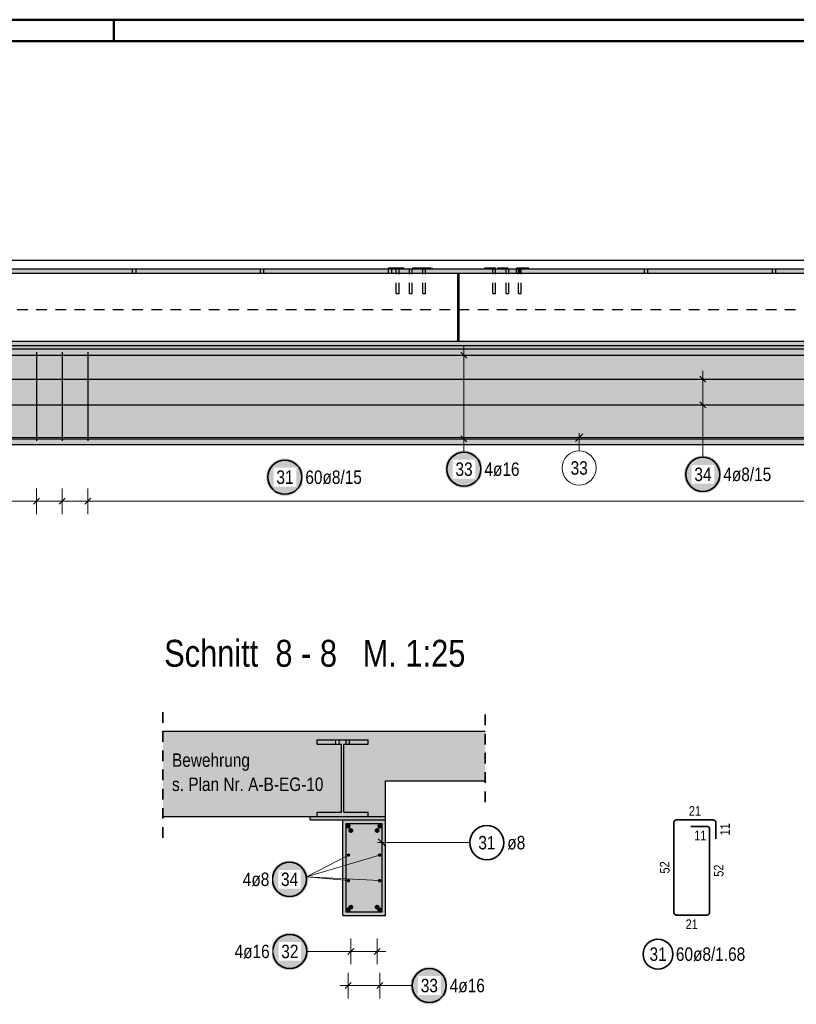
# Model space of a CAD drawing. Header units: millimetres. Extents: x -1.6 to 96.2, y -42.8 to 42.
# Tile 40 of 43: x 57.9 to 67, y 30.5 to 42. Entities that reach past the tile are written whole.
import ezdxf

# ---------------------------------------------------------------- set-up
doc = ezdxf.new("R2010")
doc.units = ezdxf.units.MM
doc.linetypes.add('HIDDEN', pattern=[0.375, 0.25, -0.125])
for name, color, linetype, lineweight in [('Achsen', 7, 'Continuous', 20), ('Bewehrung', 7, 'Continuous', 20), ('Schraffuren', 7, 'Continuous', 20)]:
    doc.layers.add(name, color=color, linetype=linetype, lineweight=lineweight)
doc.styles.add('Arial Narrow', font='ARIALN.TTF')

msp = doc.modelspace()

# ---------------------------------------------------------------- hatches: boundary and pattern name
at = {"layer": 'Bewehrung', "lineweight": 25, "true_color": 0xffffff}
msp.add_hatch(color=7, dxfattribs=at).paths.add_polyline_path([(66.123701, 36.719036), (66.123567, 36.726714), (66.123166, 36.734382), (66.122496, 36.742032), (66.12156, 36.749654), (66.120359, 36.757238), (66.118894, 36.764776), (66.117166, 36.772258), (66.115179, 36.779676), (66.112934, 36.787019), (66.110434, 36.79428), (66.107682, 36.801449), (66.104681, 36.808518), (66.101436, 36.815477), (66.09795, 36.822319), (66.094227, 36.829036), (66.090272, 36.835618), (66.08609, 36.842058), (66.081685, 36.848348), (66.077064, 36.854481), (66.072231, 36.860449), (66.067193, 36.866244), (66.061956, 36.87186), (66.056526, 36.87729), (66.05091, 36.882528), (66.045115, 36.887565), (66.039147, 36.892398), (66.033014, 36.897019), (66.026724, 36.901424), (66.020284, 36.905606), (66.013701, 36.909561), (66.006985, 36.913284), (66.000143, 36.91677), (65.993183, 36.920016), (65.986115, 36.923016), (65.978946, 36.925768), (65.971685, 36.928268), (65.964342, 36.930513), (65.956924, 36.932501), (65.949442, 36.934228), (65.941904, 36.935693), (65.93432, 36.936895), (65.926698, 36.93783), (65.919048, 36.9385), (65.911379, 36.938902), (65.903701, 36.939036), (65.896024, 36.938902), (65.888355, 36.9385), (65.880705, 36.93783), (65.873083, 36.936895), (65.865499, 36.935693), (65.857961, 36.934228), (65.850479, 36.932501), (65.843061, 36.930513), (65.835718, 36.928268), (65.828457, 36.925768), (65.821288, 36.923016), (65.814219, 36.920016), (65.80726, 36.91677), (65.800418, 36.913284), (65.793701, 36.909561), (65.787119, 36.905606), (65.780679, 36.901424), (65.774389, 36.897019), (65.768256, 36.892398), (65.762288, 36.887565), (65.756493, 36.882528), (65.750877, 36.87729), (65.745447, 36.87186), (65.74021, 36.866244), (65.735172, 36.860449), (65.730339, 36.854481), (65.725718, 36.848348), (65.721313, 36.842058), (65.717131, 36.835618), (65.713176, 36.829036), (65.709453, 36.822319), (65.705967, 36.815477), (65.702721, 36.808518), (65.699721, 36.801449), (65.696969, 36.79428), (65.694469, 36.787019), (65.692224, 36.779676), (65.690236, 36.772258), (65.688509, 36.764776), (65.687044, 36.757238), (65.685842, 36.749654), (65.684907, 36.742032), (65.684237, 36.734382), (65.683835, 36.726714), (65.683701, 36.719036), (65.683835, 36.711358), (65.684237, 36.703689), (65.684907, 36.696039), (65.685842, 36.688418), (65.687044, 36.680833), (65.688509, 36.673295), (65.690236, 36.665813), (65.692224, 36.658395), (65.694469, 36.651052), (65.696969, 36.643791), (65.699721, 36.636622), (65.702721, 36.629554), (65.705967, 36.622594), (65.709453, 36.615752), (65.713176, 36.609036), (65.717131, 36.602453), (65.721313, 36.596013), (65.725718, 36.589723), (65.730339, 36.58359), (65.735172, 36.577622), (65.74021, 36.571827), (65.745447, 36.566211), (65.750877, 36.560781), (65.756493, 36.555544), (65.762288, 36.550506), (65.768256, 36.545673), (65.774389, 36.541052), (65.780679, 36.536647), (65.787119, 36.532465), (65.793701, 36.52851), (65.800418, 36.524787), (65.80726, 36.521301), (65.814219, 36.518056), (65.821288, 36.515055), (65.828457, 36.512303), (65.835718, 36.509803), (65.843061, 36.507558), (65.850479, 36.505571), (65.857961, 36.503843), (65.865499, 36.502378), (65.873083, 36.501177), (65.880705, 36.500241), (65.888355, 36.499572), (65.896024, 36.49917), (65.903701, 36.499036), (65.911379, 36.49917), (65.919048, 36.499572), (65.926698, 36.500241), (65.93432, 36.501177), (65.941904, 36.502378), (65.949442, 36.503843), (65.956924, 36.505571), (65.964342, 36.507558), (65.971685, 36.509803), (65.978946, 36.512303), (65.986115, 36.515055), (65.993183, 36.518056), (66.000143, 36.521301), (66.006985, 36.524787), (66.013701, 36.52851), (66.020284, 36.532465), (66.026724, 36.536647), (66.033014, 36.541052), (66.039147, 36.545673), (66.045115, 36.550506), (66.05091, 36.555544), (66.056526, 36.560781), (66.061956, 36.566211), (66.067193, 36.571827), (66.072231, 36.577622), (66.077064, 36.58359), (66.081685, 36.589723), (66.08609, 36.596013), (66.090272, 36.602453), (66.094227, 36.609036), (66.09795, 36.615752), (66.101436, 36.622594), (66.104681, 36.629554), (66.107682, 36.636622), (66.110434, 36.643791), (66.112934, 36.651052), (66.115179, 36.658395), (66.117166, 36.665813), (66.118894, 36.673295), (66.120359, 36.680833), (66.12156, 36.688418), (66.122496, 36.696039), (66.123166, 36.703689)])
at = {"layer": 'Bewehrung', "lineweight": 50, "true_color": 0xffffff}
msp.add_hatch(color=7, dxfattribs=at).paths.add_polyline_path([(61.278932, 31.97101), (61.278798, 31.978688), (61.278396, 31.986356), (61.277726, 31.994006), (61.276791, 32.001628), (61.275589, 32.009212), (61.274124, 32.01675), (61.272397, 32.024233), (61.270409, 32.03165), (61.268164, 32.038994), (61.265664, 32.046254), (61.262912, 32.053423), (61.259912, 32.060492), (61.256666, 32.067452), (61.25318, 32.074294), (61.249457, 32.08101), (61.245502, 32.087592), (61.24132, 32.094032), (61.236915, 32.100323), (61.232294, 32.106455), (61.227461, 32.112423), (61.222423, 32.118219), (61.217186, 32.123835), (61.211756, 32.129265), (61.20614, 32.134502), (61.200345, 32.13954), (61.194377, 32.144372), (61.188244, 32.148994), (61.181954, 32.153398), (61.175514, 32.15758), (61.168932, 32.161535), (61.162215, 32.165258), (61.155373, 32.168745), (61.148414, 32.17199), (61.141345, 32.17499), (61.134176, 32.177742), (61.126915, 32.180242), (61.119572, 32.182487), (61.112154, 32.184475), (61.104672, 32.186202), (61.097134, 32.187668), (61.08955, 32.188869), (61.081928, 32.189805), (61.074278, 32.190474), (61.066609, 32.190876), (61.058932, 32.19101), (61.051254, 32.190876), (61.043585, 32.190474), (61.035935, 32.189805), (61.028313, 32.188869), (61.020729, 32.187668), (61.013191, 32.186202), (61.005709, 32.184475), (60.998291, 32.182487), (60.990948, 32.180242), (60.983687, 32.177742), (60.976518, 32.17499), (60.96945, 32.17199), (60.96249, 32.168745), (60.955648, 32.165258), (60.948932, 32.161535), (60.942349, 32.15758), (60.935909, 32.153398), (60.929619, 32.148994), (60.923486, 32.144372), (60.917518, 32.13954), (60.911723, 32.134502), (60.906107, 32.129265), (60.900677, 32.123835), (60.89544, 32.118219), (60.890402, 32.112423), (60.885569, 32.106455), (60.880948, 32.100323), (60.876543, 32.094032), (60.872361, 32.087592), (60.868406, 32.08101), (60.864683, 32.074294), (60.861197, 32.067452), (60.857952, 32.060492), (60.854951, 32.053423), (60.852199, 32.046254), (60.849699, 32.038994), (60.847454, 32.03165), (60.845467, 32.024233), (60.843739, 32.01675), (60.842274, 32.009212), (60.841073, 32.001628), (60.840137, 31.994006), (60.839467, 31.986356), (60.839066, 31.978688), (60.838932, 31.97101), (60.839066, 31.963332), (60.839467, 31.955663), (60.840137, 31.948014), (60.841073, 31.940392), (60.842274, 31.932807), (60.843739, 31.925269), (60.845467, 31.917787), (60.847454, 31.91037), (60.849699, 31.903026), (60.852199, 31.895765), (60.854951, 31.888596), (60.857952, 31.881528), (60.861197, 31.874568), (60.864683, 31.867726), (60.868406, 31.86101), (60.872361, 31.854428), (60.876543, 31.847987), (60.880948, 31.841697), (60.885569, 31.835564), (60.890402, 31.829597), (60.89544, 31.823801), (60.900677, 31.818185), (60.906107, 31.812755), (60.911723, 31.807518), (60.917518, 31.80248), (60.923486, 31.797648), (60.929619, 31.793026), (60.935909, 31.788622), (60.942349, 31.784439), (60.948932, 31.780484), (60.955648, 31.776761), (60.96249, 31.773275), (60.96945, 31.77003), (60.976518, 31.767029), (60.983687, 31.764277), (60.990948, 31.761777), (60.998291, 31.759532), (61.005709, 31.757545), (61.013191, 31.755817), (61.020729, 31.754352), (61.028313, 31.753151), (61.035935, 31.752215), (61.043585, 31.751546), (61.051254, 31.751144), (61.058932, 31.75101), (61.066609, 31.751144), (61.074278, 31.751546), (61.081928, 31.752215), (61.08955, 31.753151), (61.097134, 31.754352), (61.104672, 31.755817), (61.112154, 31.757545), (61.119572, 31.759532), (61.126915, 31.761777), (61.134176, 31.764277), (61.141345, 31.767029), (61.148414, 31.77003), (61.155373, 31.773275), (61.162215, 31.776761), (61.168932, 31.780484), (61.175514, 31.784439), (61.181954, 31.788622), (61.188244, 31.793026), (61.194377, 31.797648), (61.200345, 31.80248), (61.20614, 31.807518), (61.211756, 31.812755), (61.217186, 31.818185), (61.222423, 31.823801), (61.227461, 31.829597), (61.232294, 31.835564), (61.236915, 31.841697), (61.24132, 31.847987), (61.245502, 31.854428), (61.249457, 31.86101), (61.25318, 31.867726), (61.256666, 31.874568), (61.259912, 31.881528), (61.262912, 31.888596), (61.265664, 31.895765), (61.268164, 31.903026), (61.270409, 31.91037), (61.272397, 31.917787), (61.274124, 31.925269), (61.275589, 31.932807), (61.276791, 31.940392), (61.277726, 31.948014), (61.278396, 31.955663)])
at = {"layer": 'Schraffuren', "lineweight": 50, "true_color": 0x4682b4}
for points in [[(51.09051, 39.078256), (74.120717, 39.078256), (74.120717, 39.130256), (51.09051, 39.130256)], [(63.032902, 38.282256), (63.048902, 38.282256), (63.048902, 39.078256), (63.032902, 39.078256)], [(51.09051, 38.230256), (74.120717, 38.230256), (74.120717, 38.282256), (51.09051, 38.282256)], [(61.382623, 32.707136), (61.982623, 32.707136), (61.982623, 32.759136), (61.696623, 32.759136), (61.696623, 33.555136), (61.982623, 33.555136), (61.982623, 33.607136), (61.642559, 33.607136), (61.642559, 33.555136), (61.668623, 33.555136), (61.668623, 32.759136), (61.382623, 32.759136)], [(61.602686, 33.555136), (61.602686, 33.607136), (61.382623, 33.607136), (61.382623, 33.555136)]]:
    msp.add_hatch(color=145, dxfattribs=at).paths.add_polyline_path(points)
at = {"layer": 'Schraffuren', "lineweight": 50, "true_color": 0xe0ddbe}
for points in [[(54.09051, 38.190256), (71.991293, 38.190256), (71.991293, 38.230256), (54.09051, 38.230256)], [(61.302623, 32.667136), (62.182623, 32.667136), (62.182623, 32.707136), (61.302623, 32.707136)]]:
    msp.add_hatch(color=254, dxfattribs=at).paths.add_polyline_path(points)
at = {"layer": 'Schraffuren', "lineweight": 50, "true_color": 0xd7ffd7}
for points in [[(71.991293, 37.225311), (71.991293, 37.070256), (54.09051, 37.070256), (54.09051, 38.190256), (71.991293, 38.190256), (71.979863, 38.031068), (71.991293, 37.942424), (71.979863, 37.822317), (71.991293, 37.727783), (71.975646, 37.531329), (71.991293, 37.439951), (71.979863, 37.293057)], [(61.982623, 32.707136), (62.182623, 32.707136), (62.182623, 33.707136), (59.576052, 33.707136), (59.576052, 32.707136), (61.382623, 32.707136), (61.382623, 32.759136), (61.668623, 32.759136), (61.668623, 33.555136), (61.382623, 33.555136), (61.382623, 33.607136), (61.982623, 33.607136), (61.982623, 33.555136), (61.696623, 33.555136), (61.696623, 32.759136), (61.982623, 32.759136)], [(63.352742, 33.127136), (63.352742, 33.707136), (62.182623, 33.707136), (62.182623, 33.127136)], [(61.682623, 31.547136), (62.182623, 31.547136), (62.182623, 32.667136), (61.682623, 32.667136)]]:
    msp.add_hatch(color=254, dxfattribs=at).paths.add_polyline_path(points)
at = {"layer": 'Schraffuren', "lineweight": 25, "true_color": 0xffffff}
for points in [[(63.323701, 36.779815), (63.323567, 36.787492), (63.323166, 36.795161), (63.322496, 36.802811), (63.32156, 36.810433), (63.320359, 36.818017), (63.318894, 36.825555), (63.317166, 36.833037), (63.315179, 36.840455), (63.312934, 36.847798), (63.310434, 36.855059), (63.307682, 36.862228), (63.304681, 36.869297), (63.301436, 36.876256), (63.29795, 36.883098), (63.294227, 36.889815), (63.290272, 36.896397), (63.28609, 36.902837), (63.281685, 36.909127), (63.277064, 36.91526), (63.272231, 36.921228), (63.267193, 36.927023), (63.261956, 36.932639), (63.256526, 36.938069), (63.25091, 36.943306), (63.245115, 36.948344), (63.239147, 36.953177), (63.233014, 36.957798), (63.226724, 36.962203), (63.220284, 36.966385), (63.213701, 36.97034), (63.206985, 36.974063), (63.200143, 36.977549), (63.193183, 36.980795), (63.186115, 36.983795), (63.178946, 36.986547), (63.171685, 36.989047), (63.164342, 36.991292), (63.156924, 36.99328), (63.149442, 36.995007), (63.141904, 36.996472), (63.13432, 36.997674), (63.126698, 36.998609), (63.119048, 36.999279), (63.111379, 36.999681), (63.103701, 36.999815), (63.096024, 36.999681), (63.088355, 36.999279), (63.080705, 36.998609), (63.073083, 36.997674), (63.065499, 36.996472), (63.057961, 36.995007), (63.050479, 36.99328), (63.043061, 36.991292), (63.035718, 36.989047), (63.028457, 36.986547), (63.021288, 36.983795), (63.014219, 36.980795), (63.00726, 36.977549), (63.000418, 36.974063), (62.993701, 36.97034), (62.987119, 36.966385), (62.980679, 36.962203), (62.974389, 36.957798), (62.968256, 36.953177), (62.962288, 36.948344), (62.956493, 36.943306), (62.950877, 36.938069), (62.945447, 36.932639), (62.94021, 36.927023), (62.935172, 36.921228), (62.930339, 36.91526), (62.925718, 36.909127), (62.921313, 36.902837), (62.917131, 36.896397), (62.913176, 36.889815), (62.909453, 36.883098), (62.905967, 36.876256), (62.902721, 36.869297), (62.899721, 36.862228), (62.896969, 36.855059), (62.894469, 36.847798), (62.892224, 36.840455), (62.890236, 36.833037), (62.888509, 36.825555), (62.887044, 36.818017), (62.885842, 36.810433), (62.884907, 36.802811), (62.884237, 36.795161), (62.883835, 36.787492), (62.883701, 36.779815), (62.883835, 36.772137), (62.884237, 36.764468), (62.884907, 36.756818), (62.885842, 36.749197), (62.887044, 36.741612), (62.888509, 36.734074), (62.890236, 36.726592), (62.892224, 36.719174), (62.894469, 36.711831), (62.896969, 36.70457), (62.899721, 36.697401), (62.902721, 36.690333), (62.905967, 36.683373), (62.909453, 36.676531), (62.913176, 36.669815), (62.917131, 36.663232), (62.921313, 36.656792), (62.925718, 36.650502), (62.930339, 36.644369), (62.935172, 36.638401), (62.94021, 36.632606), (62.945447, 36.62699), (62.950877, 36.62156), (62.956493, 36.616323), (62.962288, 36.611285), (62.968256, 36.606452), (62.974389, 36.601831), (62.980679, 36.597426), (62.987119, 36.593244), (62.993701, 36.589289), (63.000418, 36.585566), (63.00726, 36.58208), (63.014219, 36.578835), (63.021288, 36.575834), (63.028457, 36.573082), (63.035718, 36.570582), (63.043061, 36.568337), (63.050479, 36.56635), (63.057961, 36.564622), (63.065499, 36.563157), (63.073083, 36.561956), (63.080705, 36.56102), (63.088355, 36.560351), (63.096024, 36.559949), (63.103701, 36.559815), (63.111379, 36.559949), (63.119048, 36.560351), (63.126698, 36.56102), (63.13432, 36.561956), (63.141904, 36.563157), (63.149442, 36.564622), (63.156924, 36.56635), (63.164342, 36.568337), (63.171685, 36.570582), (63.178946, 36.573082), (63.186115, 36.575834), (63.193183, 36.578835), (63.200143, 36.58208), (63.206985, 36.585566), (63.213701, 36.589289), (63.220284, 36.593244), (63.226724, 36.597426), (63.233014, 36.601831), (63.239147, 36.606452), (63.245115, 36.611285), (63.25091, 36.616323), (63.256526, 36.62156), (63.261956, 36.62699), (63.267193, 36.632606), (63.272231, 36.638401), (63.277064, 36.644369), (63.281685, 36.650502), (63.28609, 36.656792), (63.290272, 36.663232), (63.294227, 36.669815), (63.29795, 36.676531), (63.301436, 36.683373), (63.304681, 36.690333), (63.307682, 36.697401), (63.310434, 36.70457), (63.312934, 36.711831), (63.315179, 36.719174), (63.317166, 36.726592), (63.318894, 36.734074), (63.320359, 36.741612), (63.32156, 36.749197), (63.322496, 36.756818), (63.323166, 36.764468)], [(61.225031, 36.685722), (61.224897, 36.6934), (61.224495, 36.701068), (61.223826, 36.708718), (61.22289, 36.71634), (61.221689, 36.723925), (61.220224, 36.731463), (61.218496, 36.738945), (61.216509, 36.746362), (61.214264, 36.753706), (61.211764, 36.760966), (61.209012, 36.768135), (61.206011, 36.775204), (61.202766, 36.782164), (61.19928, 36.789006), (61.195557, 36.795722), (61.191602, 36.802304), (61.18742, 36.808744), (61.183015, 36.815035), (61.178394, 36.821167), (61.173561, 36.827135), (61.168523, 36.832931), (61.163286, 36.838547), (61.157856, 36.843977), (61.15224, 36.849214), (61.146445, 36.854252), (61.140477, 36.859084), (61.134344, 36.863706), (61.128054, 36.86811), (61.121614, 36.872293), (61.115031, 36.876248), (61.108315, 36.87997), (61.101473, 36.883457), (61.094513, 36.886702), (61.087445, 36.889702), (61.080276, 36.892454), (61.073015, 36.894954), (61.065672, 36.8972), (61.058254, 36.899187), (61.050772, 36.900914), (61.043234, 36.90238), (61.035649, 36.903581), (61.028028, 36.904517), (61.020378, 36.905186), (61.012709, 36.905588), (61.005031, 36.905722), (60.997353, 36.905588), (60.989685, 36.905186), (60.982035, 36.904517), (60.974413, 36.903581), (60.966829, 36.90238), (60.959291, 36.900914), (60.951808, 36.899187), (60.944391, 36.8972), (60.937048, 36.894954), (60.929787, 36.892454), (60.922618, 36.889702), (60.915549, 36.886702), (60.90859, 36.883457), (60.901748, 36.87997), (60.895031, 36.876248), (60.888449, 36.872293), (60.882009, 36.86811), (60.875719, 36.863706), (60.869586, 36.859084), (60.863618, 36.854252), (60.857823, 36.849214), (60.852206, 36.843977), (60.846777, 36.838547), (60.841539, 36.832931), (60.836502, 36.827135), (60.831669, 36.821167), (60.827048, 36.815035), (60.822643, 36.808744), (60.818461, 36.802304), (60.814506, 36.795722), (60.810783, 36.789006), (60.807297, 36.782164), (60.804051, 36.775204), (60.801051, 36.768135), (60.798299, 36.760966), (60.795799, 36.753706), (60.793554, 36.746362), (60.791566, 36.738945), (60.789839, 36.731463), (60.788374, 36.723925), (60.787172, 36.71634), (60.786236, 36.708718), (60.785567, 36.701068), (60.785165, 36.6934), (60.785031, 36.685722), (60.785165, 36.678044), (60.785567, 36.670376), (60.786236, 36.662726), (60.787172, 36.655104), (60.788374, 36.647519), (60.789839, 36.639981), (60.791566, 36.632499), (60.793554, 36.625082), (60.795799, 36.617738), (60.798299, 36.610478), (60.801051, 36.603309), (60.804051, 36.59624), (60.807297, 36.58928), (60.810783, 36.582438), (60.814506, 36.575722), (60.818461, 36.56914), (60.822643, 36.5627), (60.827048, 36.556409), (60.831669, 36.550276), (60.836502, 36.544309), (60.841539, 36.538513), (60.846777, 36.532897), (60.852206, 36.527467), (60.857823, 36.52223), (60.863618, 36.517192), (60.869586, 36.51236), (60.875719, 36.507738), (60.882009, 36.503334), (60.888449, 36.499151), (60.895031, 36.495196), (60.901748, 36.491473), (60.90859, 36.487987), (60.915549, 36.484742), (60.922618, 36.481742), (60.929787, 36.47899), (60.937048, 36.47649), (60.944391, 36.474244), (60.951808, 36.472257), (60.959291, 36.470529), (60.966829, 36.469064), (60.974413, 36.467863), (60.982035, 36.466927), (60.989685, 36.466258), (60.997353, 36.465856), (61.005031, 36.465722), (61.012709, 36.465856), (61.020378, 36.466258), (61.028028, 36.466927), (61.035649, 36.467863), (61.043234, 36.469064), (61.050772, 36.470529), (61.058254, 36.472257), (61.065672, 36.474244), (61.073015, 36.47649), (61.080276, 36.47899), (61.087445, 36.481742), (61.094513, 36.484742), (61.101473, 36.487987), (61.108315, 36.491473), (61.115031, 36.495196), (61.121614, 36.499151), (61.128054, 36.503334), (61.134344, 36.507738), (61.140477, 36.51236), (61.146445, 36.517192), (61.15224, 36.52223), (61.157856, 36.527467), (61.163286, 36.532897), (61.168523, 36.538513), (61.173561, 36.544309), (61.178394, 36.550276), (61.183015, 36.556409), (61.18742, 36.5627), (61.191602, 36.56914), (61.195557, 36.575722), (61.19928, 36.582438), (61.202766, 36.58928), (61.206011, 36.59624), (61.209012, 36.603309), (61.211764, 36.610478), (61.214264, 36.617738), (61.216509, 36.625082), (61.218496, 36.632499), (61.220224, 36.639981), (61.221689, 36.647519), (61.22289, 36.655104), (61.223826, 36.662726), (61.224495, 36.670376)], [(61.281931, 31.125448), (61.281797, 31.133126), (61.281395, 31.140794), (61.280726, 31.148444), (61.27979, 31.156066), (61.278589, 31.163651), (61.277124, 31.171189), (61.275396, 31.178671), (61.273409, 31.186088), (61.271164, 31.193432), (61.268664, 31.200692), (61.265912, 31.207861), (61.262911, 31.21493), (61.259666, 31.22189), (61.25618, 31.228732), (61.252457, 31.235448), (61.248502, 31.24203), (61.244319, 31.24847), (61.239915, 31.254761), (61.235293, 31.260894), (61.230461, 31.266861), (61.225423, 31.272657), (61.220186, 31.278273), (61.214756, 31.283703), (61.20914, 31.28894), (61.203344, 31.293978), (61.197377, 31.29881), (61.191244, 31.303432), (61.184954, 31.307836), (61.178513, 31.312019), (61.171931, 31.315974), (61.165215, 31.319696), (61.158373, 31.323183), (61.151413, 31.326428), (61.144345, 31.329428), (61.137176, 31.33218), (61.129915, 31.33468), (61.122571, 31.336926), (61.115154, 31.338913), (61.107672, 31.34064), (61.100134, 31.342106), (61.092549, 31.343307), (61.084927, 31.344243), (61.077278, 31.344912), (61.069609, 31.345314), (61.061931, 31.345448), (61.054253, 31.345314), (61.046585, 31.344912), (61.038935, 31.344243), (61.031313, 31.343307), (61.023729, 31.342106), (61.016191, 31.34064), (61.008708, 31.338913), (61.001291, 31.336926), (60.993947, 31.33468), (60.986687, 31.33218), (60.979518, 31.329428), (60.972449, 31.326428), (60.965489, 31.323183), (60.958647, 31.319696), (60.951931, 31.315974), (60.945349, 31.312019), (60.938909, 31.307836), (60.932618, 31.303432), (60.926486, 31.29881), (60.920518, 31.293978), (60.914722, 31.28894), (60.909106, 31.283703), (60.903676, 31.278273), (60.898439, 31.272657), (60.893401, 31.266861), (60.888569, 31.260894), (60.883947, 31.254761), (60.879543, 31.24847), (60.875361, 31.24203), (60.871406, 31.235448), (60.867683, 31.228732), (60.864196, 31.22189), (60.860951, 31.21493), (60.857951, 31.207861), (60.855199, 31.200692), (60.852699, 31.193432), (60.850454, 31.186088), (60.848466, 31.178671), (60.846739, 31.171189), (60.845273, 31.163651), (60.844072, 31.156066), (60.843136, 31.148444), (60.842467, 31.140794), (60.842065, 31.133126), (60.841931, 31.125448), (60.842065, 31.11777), (60.842467, 31.110102), (60.843136, 31.102452), (60.844072, 31.09483), (60.845273, 31.087245), (60.846739, 31.079707), (60.848466, 31.072225), (60.850454, 31.064808), (60.852699, 31.057464), (60.855199, 31.050204), (60.857951, 31.043035), (60.860951, 31.035966), (60.864196, 31.029006), (60.867683, 31.022164), (60.871406, 31.015448), (60.875361, 31.008866), (60.879543, 31.002426), (60.883947, 30.996135), (60.888569, 30.990002), (60.893401, 30.984035), (60.898439, 30.978239), (60.903676, 30.972623), (60.909106, 30.967193), (60.914722, 30.961956), (60.920518, 30.956918), (60.926486, 30.952086), (60.932618, 30.947464), (60.938909, 30.94306), (60.945349, 30.938877), (60.951931, 30.934922), (60.958647, 30.9312), (60.965489, 30.927713), (60.972449, 30.924468), (60.979518, 30.921468), (60.986687, 30.918716), (60.993947, 30.916216), (61.001291, 30.91397), (61.008708, 30.911983), (61.016191, 30.910256), (61.023729, 30.90879), (61.031313, 30.907589), (61.038935, 30.906653), (61.046585, 30.905984), (61.054253, 30.905582), (61.061931, 30.905448), (61.069609, 30.905582), (61.077278, 30.905984), (61.084927, 30.906653), (61.092549, 30.907589), (61.100134, 30.90879), (61.107672, 30.910256), (61.115154, 30.911983), (61.122571, 30.91397), (61.129915, 30.916216), (61.137176, 30.918716), (61.144345, 30.921468), (61.151413, 30.924468), (61.158373, 30.927713), (61.165215, 30.9312), (61.171931, 30.934922), (61.178513, 30.938877), (61.184954, 30.94306), (61.191244, 30.947464), (61.197377, 30.952086), (61.203344, 30.956918), (61.20914, 30.961956), (61.214756, 30.967193), (61.220186, 30.972623), (61.225423, 30.978239), (61.230461, 30.984035), (61.235293, 30.990002), (61.239915, 30.996135), (61.244319, 31.002426), (61.248502, 31.008866), (61.252457, 31.015448), (61.25618, 31.022164), (61.259666, 31.029006), (61.262911, 31.035966), (61.265912, 31.043035), (61.268664, 31.050204), (61.271164, 31.057464), (61.273409, 31.064808), (61.275396, 31.072225), (61.277124, 31.079707), (61.278589, 31.087245), (61.27979, 31.09483), (61.280726, 31.102452), (61.281395, 31.110102)], [(62.917135, 30.725448), (62.917001, 30.733126), (62.916599, 30.740794), (62.91593, 30.748444), (62.914994, 30.756066), (62.913793, 30.763651), (62.912328, 30.771189), (62.9106, 30.778671), (62.908613, 30.786088), (62.906368, 30.793432), (62.903868, 30.800692), (62.901116, 30.807861), (62.898115, 30.81493), (62.89487, 30.82189), (62.891384, 30.828732), (62.887661, 30.835448), (62.883706, 30.84203), (62.879524, 30.84847), (62.875119, 30.854761), (62.870498, 30.860894), (62.865665, 30.866861), (62.860627, 30.872657), (62.85539, 30.878273), (62.84996, 30.883703), (62.844344, 30.88894), (62.838549, 30.893978), (62.832581, 30.89881), (62.826448, 30.903432), (62.820158, 30.907836), (62.813718, 30.912019), (62.807135, 30.915974), (62.800419, 30.919696), (62.793577, 30.923183), (62.786617, 30.926428), (62.779549, 30.929428), (62.77238, 30.93218), (62.765119, 30.93468), (62.757776, 30.936926), (62.750358, 30.938913), (62.742876, 30.94064), (62.735338, 30.942106), (62.727753, 30.943307), (62.720132, 30.944243), (62.712482, 30.944912), (62.704813, 30.945314), (62.697135, 30.945448), (62.689457, 30.945314), (62.681789, 30.944912), (62.674139, 30.944243), (62.666517, 30.943307), (62.658933, 30.942106), (62.651395, 30.94064), (62.643913, 30.938913), (62.636495, 30.936926), (62.629152, 30.93468), (62.621891, 30.93218), (62.614722, 30.929428), (62.607653, 30.926428), (62.600694, 30.923183), (62.593852, 30.919696), (62.587135, 30.915974), (62.580553, 30.912019), (62.574113, 30.907836), (62.567823, 30.903432), (62.56169, 30.89881), (62.555722, 30.893978), (62.549927, 30.88894), (62.544311, 30.883703), (62.538881, 30.878273), (62.533644, 30.872657), (62.528606, 30.866861), (62.523773, 30.860894), (62.519152, 30.854761), (62.514747, 30.84847), (62.510565, 30.84203), (62.50661, 30.835448), (62.502887, 30.828732), (62.499401, 30.82189), (62.496155, 30.81493), (62.493155, 30.807861), (62.490403, 30.800692), (62.487903, 30.793432), (62.485658, 30.786088), (62.48367, 30.778671), (62.481943, 30.771189), (62.480478, 30.763651), (62.479276, 30.756066), (62.478341, 30.748444), (62.477671, 30.740794), (62.477269, 30.733126), (62.477135, 30.725448), (62.477269, 30.71777), (62.477671, 30.710102), (62.478341, 30.702452), (62.479276, 30.69483), (62.480478, 30.687245), (62.481943, 30.679707), (62.48367, 30.672225), (62.485658, 30.664808), (62.487903, 30.657464), (62.490403, 30.650204), (62.493155, 30.643035), (62.496155, 30.635966), (62.499401, 30.629006), (62.502887, 30.622164), (62.50661, 30.615448), (62.510565, 30.608866), (62.514747, 30.602426), (62.519152, 30.596135), (62.523773, 30.590002), (62.528606, 30.584035), (62.533644, 30.578239), (62.538881, 30.572623), (62.544311, 30.567193), (62.549927, 30.561956), (62.555722, 30.556918), (62.56169, 30.552086), (62.567823, 30.547464), (62.574113, 30.54306), (62.580553, 30.538877), (62.587135, 30.534922), (62.593852, 30.5312), (62.600694, 30.527713), (62.607653, 30.524468), (62.614722, 30.521468), (62.621891, 30.518716), (62.629152, 30.516216), (62.636495, 30.51397), (62.643913, 30.511983), (62.651395, 30.510256), (62.658933, 30.50879), (62.666517, 30.507589), (62.674139, 30.506653), (62.681789, 30.505984), (62.689457, 30.505582), (62.697135, 30.505448), (62.704813, 30.505582), (62.712482, 30.505984), (62.720132, 30.506653), (62.727753, 30.507589), (62.735338, 30.50879), (62.742876, 30.510256), (62.750358, 30.511983), (62.757776, 30.51397), (62.765119, 30.516216), (62.77238, 30.518716), (62.779549, 30.521468), (62.786617, 30.524468), (62.793577, 30.527713), (62.800419, 30.5312), (62.807135, 30.534922), (62.813718, 30.538877), (62.820158, 30.54306), (62.826448, 30.547464), (62.832581, 30.552086), (62.838549, 30.556918), (62.844344, 30.561956), (62.84996, 30.567193), (62.85539, 30.572623), (62.860627, 30.578239), (62.865665, 30.584035), (62.870498, 30.590002), (62.875119, 30.596135), (62.879524, 30.602426), (62.883706, 30.608866), (62.887661, 30.615448), (62.891384, 30.622164), (62.89487, 30.629006), (62.898115, 30.635966), (62.901116, 30.643035), (62.903868, 30.650204), (62.906368, 30.657464), (62.908613, 30.664808), (62.9106, 30.672225), (62.912328, 30.679707), (62.913793, 30.687245), (62.914994, 30.69483), (62.91593, 30.702452), (62.916599, 30.710102)]]:
    msp.add_hatch(color=7, dxfattribs=at).paths.add_polyline_path(points)

# ---------------------------------------------------------------- linework, layer by layer
at = {"color": 4, "linetype": 'Continuous', "lineweight": 50}
for p, q in [((87.5, 42.05), (0, 42.05)), ((87.25, 41.8), (1, 41.8))]:
    msp.add_line(p, q, dxfattribs=at)
at = {"color": 4, "linetype": 'Continuous', "lineweight": 50, "ltscale": 0.5}
msp.add_line((59, 42.05), (59, 41.8), dxfattribs=at)
at = {"color": 3, "linetype": 'HIDDEN', "lineweight": 25, "ltscale": 0.5}
for p, q in [((62.221132, 39.140242), (62.2777, 39.140242)), ((62.221132, 39.130242), (62.221132, 39.140242)), ((62.2777, 39.140242), (62.588827, 39.140242)), ((62.2777, 39.130242), (62.2777, 39.140242)), ((62.588827, 39.140242), (62.733045, 39.140242)), ((62.619908, 39.130242), (62.619908, 39.140242)), ((62.733045, 39.130242), (62.733045, 39.140242)), ((63.349706, 39.140242), (63.496752, 39.140242)), ((63.349706, 39.130242), (63.349706, 39.140242)), ((63.462843, 39.130242), (63.462843, 39.140242)), ((63.496752, 39.140242), (63.807879, 39.140242)), ((63.807879, 39.140242), (63.864448, 39.140242)), ((63.807879, 39.130242), (63.807879, 39.140242)), ((63.864448, 39.130242), (63.864448, 39.140242)), ((59.220681, 39.078256), (59.220681, 39.130256)), ((59.260339, 39.078256), (59.260339, 39.130256)), ((60.720681, 39.078256), (60.720681, 39.130256)), ((60.760339, 39.078256), (60.760339, 39.130256)), ((62.220681, 39.078256), (62.220681, 39.130256)), ((62.260339, 39.078256), (62.260339, 39.130256)), ((62.311198, 38.840242), (62.311198, 39.130242)), ((62.343198, 38.840242), (62.343198, 39.130242)), ((62.466761, 38.840242), (62.466761, 39.130242)), ((62.498761, 38.840242), (62.498761, 39.130242)), ((62.622325, 38.840242), (62.622325, 39.130242)), ((62.654325, 38.840242), (62.654325, 39.130242)), ((63.032902, 39.078256), (63.048902, 39.078256)), ((63.442568, 38.840242), (63.442568, 39.130242)), ((63.474568, 38.840242), (63.474568, 39.130242)), ((63.598132, 38.840242), (63.598132, 39.130242)), ((63.630132, 38.840242), (63.630132, 39.130242)), ((63.720681, 39.078256), (63.720681, 39.130256)), ((63.742382, 38.840242), (63.742382, 39.130242)), ((63.760339, 39.078256), (63.760339, 39.130256)), ((63.774382, 38.840242), (63.774382, 39.130242)), ((65.220681, 39.078256), (65.220681, 39.130256)), ((65.260339, 39.078256), (65.260339, 39.130256)), ((66.720681, 39.078256), (66.720681, 39.130256)), ((66.760339, 39.078256), (66.760339, 39.130256)), ((63.032902, 39.018256), (63.048902, 39.018256)), ((62.311198, 38.840242), (62.312416, 38.840242)), ((62.312416, 38.840242), (62.315884, 38.840242)), ((62.315884, 38.840242), (62.321075, 38.840242)), ((62.321075, 38.840242), (62.327198, 38.840242)), ((62.327198, 38.840242), (62.333321, 38.840242)), ((62.333321, 38.840242), (62.338511, 38.840242)), ((62.338511, 38.840242), (62.34198, 38.840242)), ((62.34198, 38.840242), (62.343198, 38.840242)), ((62.466761, 38.840242), (62.467979, 38.840242)), ((62.467979, 38.840242), (62.471447, 38.840242)), ((62.471447, 38.840242), (62.476638, 38.840242)), ((62.476638, 38.840242), (62.482761, 38.840242)), ((62.482761, 38.840242), (62.488884, 38.840242)), ((62.488884, 38.840242), (62.494075, 38.840242)), ((62.494075, 38.840242), (62.497543, 38.840242)), ((62.497543, 38.840242), (62.498761, 38.840242)), ((62.622325, 38.840242), (62.623543, 38.840242)), ((62.623543, 38.840242), (62.627011, 38.840242)), ((62.627011, 38.840242), (62.632202, 38.840242)), ((62.632202, 38.840242), (62.638325, 38.840242)), ((62.638325, 38.840242), (62.644448, 38.840242)), ((62.644448, 38.840242), (62.649638, 38.840242)), ((62.649638, 38.840242), (62.653107, 38.840242)), ((62.653107, 38.840242), (62.654325, 38.840242)), ((63.442568, 38.840242), (63.443786, 38.840242)), ((63.443786, 38.840242), (63.447255, 38.840242)), ((63.447255, 38.840242), (63.452446, 38.840242)), ((63.452446, 38.840242), (63.458568, 38.840242)), ((63.458568, 38.840242), (63.464691, 38.840242)), ((63.464691, 38.840242), (63.469882, 38.840242)), ((63.469882, 38.840242), (63.473351, 38.840242)), ((63.473351, 38.840242), (63.474568, 38.840242)), ((63.598132, 38.840242), (63.59935, 38.840242)), ((63.59935, 38.840242), (63.602818, 38.840242)), ((63.602818, 38.840242), (63.608009, 38.840242)), ((63.608009, 38.840242), (63.614132, 38.840242)), ((63.614132, 38.840242), (63.620255, 38.840242)), ((63.620255, 38.840242), (63.625446, 38.840242)), ((63.625446, 38.840242), (63.628914, 38.840242)), ((63.628914, 38.840242), (63.630132, 38.840242)), ((63.742382, 38.840242), (63.7436, 38.840242)), ((63.7436, 38.840242), (63.747068, 38.840242)), ((63.747068, 38.840242), (63.752259, 38.840242)), ((63.752259, 38.840242), (63.758382, 38.840242)), ((63.758382, 38.840242), (63.764505, 38.840242)), ((63.764505, 38.840242), (63.769695, 38.840242)), ((63.769695, 38.840242), (63.773164, 38.840242)), ((63.773164, 38.840242), (63.774382, 38.840242)), ((53.59051, 38.650256), (72.491293, 38.650256)), ((63.032902, 38.342256), (63.048902, 38.342256)), ((63.032902, 38.282256), (63.048902, 38.282256)), ((61.722794, 33.555136), (61.722794, 33.607136)), ((61.762451, 33.555136), (61.762451, 33.607136))]:
    msp.add_line(p, q, dxfattribs=at)
at = {"color": 3, "linetype": 'Continuous', "lineweight": 25}
for p, q in [((51.09051, 39.130256), (74.120717, 39.130256)), ((53.85551, 39.078256), (63.032902, 39.078256)), ((63.032902, 38.282256), (63.032902, 39.078256)), ((63.048902, 39.078256), (72.225536, 39.078256)), ((63.048902, 38.282256), (63.048902, 39.078256)), ((51.09051, 38.230256), (74.120717, 38.230256)), ((53.85551, 38.282256), (63.032902, 38.282256)), ((63.048902, 38.282256), (72.225536, 38.282256)), ((54.09051, 38.190256), (71.991293, 38.190256)), ((59.576052, 33.707136), (62.182623, 33.707136)), ((61.382623, 33.607136), (61.602686, 33.607136)), ((61.382623, 33.555136), (61.382623, 33.607136)), ((61.602686, 33.607136), (61.642451, 33.607136)), ((61.602686, 33.555136), (61.602686, 33.607136)), ((61.642451, 33.607136), (61.982623, 33.607136)), ((61.642559, 33.555136), (61.642559, 33.607136)), ((61.982623, 33.555136), (61.982623, 33.607136)), ((62.182623, 33.707136), (63.352742, 33.707136)), ((61.382623, 33.555136), (61.602686, 33.555136)), ((61.602686, 33.555136), (61.642451, 33.555136)), ((61.642451, 33.555136), (61.668623, 33.555136)), ((61.668623, 32.759136), (61.668623, 33.555136)), ((61.696623, 33.555136), (61.982623, 33.555136)), ((61.696623, 32.759136), (61.696623, 33.555136)), ((62.182623, 32.707136), (62.182623, 33.127136)), ((62.182625, 33.127136), (63.352742, 33.127136)), ((59.576052, 32.707136), (61.382623, 32.707136)), ((61.302623, 32.667136), (61.302623, 32.707136)), ((61.382623, 32.759136), (61.668623, 32.759136)), ((61.382623, 32.707136), (61.382623, 32.759136)), ((61.382623, 32.707136), (61.982623, 32.707136)), ((61.696623, 32.759136), (61.982623, 32.759136)), ((61.982623, 32.707136), (61.982623, 32.759136)), ((61.982623, 32.707136), (62.182623, 32.707136)), ((62.182623, 32.667136), (62.182623, 32.707136)), ((61.302623, 32.667136), (61.682623, 32.667136)), ((61.682623, 32.667136), (62.182623, 32.667136)), ((61.682623, 31.547136), (61.682623, 32.667136)), ((62.182623, 31.547136), (62.182623, 32.667136)), ((61.682623, 31.547136), (62.182623, 31.547136))]:
    msp.add_line(p, q, dxfattribs=at)
at = {"color": 2, "linetype": 'HIDDEN', "lineweight": 35, "ltscale": 0.5}
for p, q in [((59.576052, 32.457136), (59.576052, 33.957136)), ((63.352742, 32.877136), (63.352742, 33.957136))]:
    msp.add_line(p, q, dxfattribs=at)
at = {"layer": 'Achsen', "color": 3, "linetype": 'Continuous', "lineweight": 25}
for p, q in [((53.59051, 39.230256), (72.491293, 39.230256)), ((54.09051, 37.070256), (71.991293, 37.070256))]:
    msp.add_line(p, q, dxfattribs=at)
at = {"layer": 'Bewehrung', "color": 3, "linetype": 'Continuous', "lineweight": 25, "ltscale": 0.5}
for p, q in [((65.939057, 37.799069), (65.868346, 37.869779)), ((54.111293, 37.834424), (71.971293, 37.834424)), ((54.111293, 37.533311), (71.971293, 37.533311)), ((65.939057, 37.497955), (65.868346, 37.568666))]:
    msp.add_line(p, q, dxfattribs=at)
at = {"layer": 'Bewehrung', "color": 5, "linetype": 'Continuous', "lineweight": 18, "ltscale": 0.5}
for p, q in [((65.903701, 37.934424), (65.903701, 37.433311)), ((66.053701, 37.834424), (65.753701, 37.834424)), ((66.053701, 37.533311), (65.753701, 37.533311)), ((65.903701, 36.919036), (65.903701, 37.433311)), ((62.114623, 32.255136), (61.256575, 32.001623)), ((61.750623, 32.255136), (61.256575, 32.001623)), ((62.114623, 31.955136), (61.256575, 32.001623)), ((61.750623, 31.955136), (61.256575, 32.001623))]:
    msp.add_line(p, q, dxfattribs=at)
at = {"layer": 'Bewehrung', "color": 2, "linetype": 'Continuous', "lineweight": 35, "ltscale": 0.5}
for centre in [(65.903701, 36.719036), (61.058932, 31.97101)]:
    msp.add_circle(centre, 0.2, dxfattribs=at)
at = {"layer": 'Bewehrung', "color": 4, "linetype": 'Continuous', "lineweight": 50, "ltscale": 0.5}
for centre, radius in [((61.750623, 32.255136), 0.008), ((61.750623, 32.255136), 0.008), ((61.750623, 32.255136), 0.0072), ((61.750623, 32.255136), 0.0056), ((61.750623, 32.255136), 0.004), ((61.750623, 32.255136), 0.0024), ((61.750623, 32.255136), 0.0008), ((62.114623, 32.255136), 0.008), ((62.114623, 32.255136), 0.008), ((62.114623, 32.255136), 0.0072), ((62.114623, 32.255136), 0.0056), ((62.114623, 32.255136), 0.004), ((62.114623, 32.255136), 0.0024), ((62.114623, 32.255136), 0.0008), ((61.750623, 31.955136), 0.008), ((61.750623, 31.955136), 0.008), ((61.750623, 31.955136), 0.0072), ((61.750623, 31.955136), 0.0056), ((61.750623, 31.955136), 0.004), ((61.750623, 31.955136), 0.0024), ((61.750623, 31.955136), 0.0008), ((62.114623, 31.955136), 0.008), ((62.114623, 31.955136), 0.008), ((62.114623, 31.955136), 0.0072), ((62.114623, 31.955136), 0.0056), ((62.114623, 31.955136), 0.004), ((62.114623, 31.955136), 0.0024), ((62.114623, 31.955136), 0.0008)]:
    msp.add_circle(centre, radius, dxfattribs=at)
at = {"layer": 'Schraffuren', "color": 5, "linetype": 'Continuous', "lineweight": 18, "ltscale": 0.5}
for p, q in [((63.103701, 37.036256), (63.103701, 38.216256)), ((62.953701, 38.116256), (63.253701, 38.116256)), ((62.953701, 38.116256), (63.253701, 38.116256)), ((62.953701, 37.136256), (63.253701, 37.136256)), ((62.953701, 37.136256), (63.253701, 37.136256)), ((63.103701, 36.979815), (63.103701, 37.036256)), ((58.095166, 36.253522), (58.095166, 36.553522)), ((58.394908, 36.253522), (58.394908, 36.553522)), ((58.69465, 36.253522), (58.69465, 36.553522)), ((71.883293, 36.403522), (54.198521, 36.403522)), ((63.17184, 32.400841), (62.092623, 32.400841)), ((61.778623, 30.975448), (61.778623, 31.275448)), ((61.778623, 30.975448), (61.778623, 31.275448)), ((62.086623, 30.975448), (62.086623, 31.275448)), ((62.086623, 30.975448), (62.086623, 31.275448)), ((61.261931, 31.125448), (61.678623, 31.125448)), ((62.186623, 31.125448), (61.678623, 31.125448)), ((61.748623, 30.575448), (61.748623, 30.875448)), ((61.748623, 30.575448), (61.748623, 30.875448)), ((62.116623, 30.575448), (62.116623, 30.875448)), ((62.116623, 30.575448), (62.116623, 30.875448)), ((62.216623, 30.725448), (61.648623, 30.725448)), ((62.497135, 30.725448), (62.216623, 30.725448))]:
    msp.add_line(p, q, dxfattribs=at)
at = {"layer": 'Schraffuren', "color": 3, "linetype": 'Continuous', "lineweight": 25, "ltscale": 0.5}
for p, q in [((54.11051, 38.116256), (71.971293, 38.116256)), ((54.11051, 38.116256), (71.971293, 38.116256)), ((58.095166, 38.150256), (58.095166, 37.110256)), ((58.394908, 38.150256), (58.394908, 37.110256)), ((58.69465, 38.150256), (58.69465, 37.110256)), ((63.068346, 38.151611), (63.139057, 38.080901)), ((63.068346, 38.151611), (63.139057, 38.080901)), ((54.11051, 37.136256), (71.971293, 37.136256)), ((54.11051, 37.136256), (71.971293, 37.136256)), ((63.068346, 37.171611), (63.139057, 37.100901)), ((63.068346, 37.171611), (63.139057, 37.100901)), ((58.059811, 36.368167), (58.130521, 36.438877)), ((58.359553, 36.368167), (58.430263, 36.438877)), ((58.659295, 36.368167), (58.730005, 36.438877)), ((61.722623, 31.587136), (61.722623, 32.627136)), ((61.722623, 32.627136), (62.142623, 32.627136)), ((61.922623, 32.627136), (62.142623, 32.627136)), ((62.142623, 32.627136), (62.142623, 31.587136)), ((62.142623, 32.627136), (62.142623, 32.407136)), ((62.098428, 32.445036), (62.186817, 32.356647)), ((62.142623, 31.587136), (61.722623, 31.587136)), ((61.743267, 31.090093), (61.813978, 31.160803)), ((61.743267, 31.090093), (61.813978, 31.160803)), ((62.051267, 31.090093), (62.121978, 31.160803)), ((62.051267, 31.090093), (62.121978, 31.160803)), ((61.713267, 30.690093), (61.783978, 30.760803)), ((61.713267, 30.690093), (61.783978, 30.760803)), ((62.081267, 30.690093), (62.151978, 30.760803)), ((62.081267, 30.690093), (62.151978, 30.760803))]:
    msp.add_line(p, q, dxfattribs=at)
at = {"layer": 'Schraffuren', "color": 9, "linetype": 'Continuous', "lineweight": 0, "ltscale": 0.5}
for p, q in [((64.497829, 37.19445), (64.409441, 37.106062)), ((64.453635, 36.993963), (64.453635, 37.200256)), ((71.971293, 37.150256), (54.11051, 37.150256))]:
    msp.add_line(p, q, dxfattribs=at)
at = {"layer": 'Schraffuren', "color": 2, "linetype": 'Continuous', "lineweight": 35, "ltscale": 0.5}
for p, q in [((65.562815, 31.583579), (65.562815, 32.634579)), ((65.594815, 32.666579), (66.025815, 32.666579)), ((65.762815, 32.591579), (65.950815, 32.591579)), ((65.982815, 32.559579), (65.982815, 31.583579)), ((66.057815, 32.634579), (66.057815, 32.446579)), ((65.950815, 31.551579), (65.594815, 31.551579))]:
    msp.add_line(p, q, dxfattribs=at)
for centre, radius in [((63.103701, 36.779815), 0.2), ((61.005031, 36.685722), 0.2), ((63.37184, 32.400841), 0.2), ((61.061931, 31.125448), 0.2), ((65.377986, 31.093496), 0.175), ((62.697135, 30.725448), 0.2)]:
    msp.add_circle(centre, radius, dxfattribs=at)
at = {"layer": 'Schraffuren', "color": 9, "linetype": 'Continuous', "lineweight": 0, "ltscale": 0.5}
msp.add_circle((64.453635, 36.793963), 0.2, dxfattribs=at)
at = {"layer": 'Schraffuren', "color": 4, "linetype": 'Continuous', "lineweight": 50, "ltscale": 0.5}
for centre, radius in [((61.748623, 32.593136), 0.016), ((61.748623, 32.593136), 0.016), ((61.748623, 32.593136), 0.0144), ((61.748623, 32.593136), 0.0112), ((61.748623, 32.593136), 0.008), ((61.748623, 32.593136), 0.0048), ((61.748623, 32.593136), 0.0016), ((61.778623, 32.543136), 0.016), ((61.778623, 32.543136), 0.016), ((61.778623, 32.543136), 0.0144), ((62.086623, 32.543136), 0.016), ((62.086623, 32.543136), 0.016), ((62.086623, 32.543136), 0.0144), ((62.116623, 32.593136), 0.016), ((62.116623, 32.593136), 0.016), ((62.116623, 32.593136), 0.0144), ((62.116623, 32.593136), 0.0112), ((62.116623, 32.593136), 0.008), ((62.116623, 32.593136), 0.0048), ((62.116623, 32.593136), 0.0016), ((61.778623, 32.543136), 0.0112), ((61.778623, 32.543136), 0.008), ((61.778623, 32.543136), 0.0048), ((61.778623, 32.543136), 0.0016), ((62.086623, 32.543136), 0.0112), ((62.086623, 32.543136), 0.008), ((62.086623, 32.543136), 0.0048), ((62.086623, 32.543136), 0.0016), ((61.778623, 31.643136), 0.016), ((61.778623, 31.643136), 0.016), ((61.778623, 31.643136), 0.0144), ((61.778623, 31.643136), 0.0112), ((61.778623, 31.643136), 0.008), ((61.778623, 31.643136), 0.0048), ((61.778623, 31.643136), 0.0016), ((62.086623, 31.643136), 0.016), ((62.086623, 31.643136), 0.016), ((62.086623, 31.643136), 0.0144), ((62.086623, 31.643136), 0.0112), ((62.086623, 31.643136), 0.008), ((62.086623, 31.643136), 0.0048), ((62.086623, 31.643136), 0.0016), ((61.748623, 31.613136), 0.016), ((61.748623, 31.613136), 0.016), ((61.748623, 31.613136), 0.0144), ((61.748623, 31.613136), 0.0112), ((61.748623, 31.613136), 0.008), ((61.748623, 31.613136), 0.0048), ((61.748623, 31.613136), 0.0016), ((62.116623, 31.613136), 0.016), ((62.116623, 31.613136), 0.016), ((62.116623, 31.613136), 0.0144), ((62.116623, 31.613136), 0.0112), ((62.116623, 31.613136), 0.008), ((62.116623, 31.613136), 0.0048), ((62.116623, 31.613136), 0.0016)]:
    msp.add_circle(centre, radius, dxfattribs=at)
at = {"layer": 'Schraffuren', "color": 2, "linetype": 'Continuous', "lineweight": 35, "ltscale": 0.5}
for centre, start, end in [((65.594815, 32.634579), 90, 180), ((65.950815, 32.559579), 0, 90), ((66.025815, 32.634579), 0, 90), ((65.594815, 31.583579), 180, 270), ((65.950815, 31.583579), 270, 0)]:
    msp.add_arc(centre, 0.032, start, end, dxfattribs=at)

# ---------------------------------------------------------------- texts
at = {"color": 1, "lineweight": 70, "style": 'Arial Narrow'}
msp.add_text('Schnitt  8 - 8   M. 1:25', height=0.315, dxfattribs=at).set_placement((59.590306, 34.463785))
at = {"layer": 'Schraffuren', "color": 2, "lineweight": 35, "style": 'Arial Narrow'}
for s, p in [('Bewehrung', (59.682612, 33.289966)), ('s. Plan Nr. A-B-EG-10', (59.682612, 33.006466))]:
    msp.add_text(s, height=0.1575, dxfattribs=at).set_placement(p)
at = {"layer": 'Schraffuren', "color": 9, "lineweight": 0, "insert": (64.35441, 36.872713), "char_height": 0.1575, "attachment_point": 1, "line_spacing_factor": 0.9, "style": 'Arial Narrow'}
msp.add_mtext('33', dxfattribs=at)
at = {"layer": 'Schraffuren', "color": 3, "lineweight": 25, "char_height": 0.1125, "attachment_point": 1, "line_spacing_factor": 0.9, "style": 'Arial Narrow'}
for s, insert in [('21', (65.73944, 32.829079)), ('11', (65.80194, 32.541579)), ('21', (65.70194, 31.501579))]:
    msp.add_mtext(s, dxfattribs=dict(at, insert=insert))
at = {"layer": 'Schraffuren', "color": 3, "lineweight": 25, "char_height": 0.1125, "attachment_point": 1, "rotation": 90, "line_spacing_factor": 0.9, "style": 'Arial Narrow'}
for s, insert in [('11', (66.107815, 32.485704)), ('52', (65.400315, 32.038204)), ('52', (66.032815, 32.000704))]:
    msp.add_mtext(s, dxfattribs=dict(at, insert=insert))
at = {"layer": 'Schraffuren', "color": 2, "lineweight": 35, "char_height": 0.1575, "attachment_point": 1, "line_spacing_factor": 0.9, "style": 'Arial Narrow'}
for s, insert in [('31', (63.272615, 32.479591)), ('ø8', (63.61184, 32.479591)), ('31', (65.278761, 31.172246)), ('60ø8/1.68', (65.587986, 31.172246))]:
    msp.add_mtext(s, dxfattribs=dict(at, insert=insert))

# ---------------------------------------------------------------- next in the draw order: texts
at = {"layer": 'Bewehrung', "color": 2, "lineweight": 35, "char_height": 0.1575, "attachment_point": 1, "line_spacing_factor": 0.9, "style": 'Arial Narrow', "bg_fill": 3, "box_fill_scale": 1.2, "bg_fill_color": 256, "bg_fill_true_color": 13158600, "bg_fill_transparency": 0}
for s, insert in [('34', (65.804476, 36.797786)), ('4ø8/15', (66.143701, 36.797786)), ('4ø8', (60.511807, 32.04976)), ('34', (60.959707, 32.04976))]:
    msp.add_mtext(s, dxfattribs=dict(at, insert=insert))
at = {"layer": 'Schraffuren', "color": 2, "lineweight": 35, "char_height": 0.1575, "attachment_point": 1, "line_spacing_factor": 0.9, "style": 'Arial Narrow', "bg_fill": 3, "box_fill_scale": 1.2, "bg_fill_color": 256, "bg_fill_true_color": 13158600, "bg_fill_transparency": 0}
for s, insert in [('33', (63.004476, 36.858565)), ('4ø16', (63.343701, 36.858565)), ('31', (60.905806, 36.764472)), ('60ø8/15', (61.245031, 36.764472)), ('4ø16', (60.415581, 31.204198)), ('32', (60.962706, 31.204198)), ('33', (62.59791, 30.804198)), ('4ø16', (62.937135, 30.804198))]:
    msp.add_mtext(s, dxfattribs=dict(at, insert=insert))

doc.saveas('drawing.dxf')
